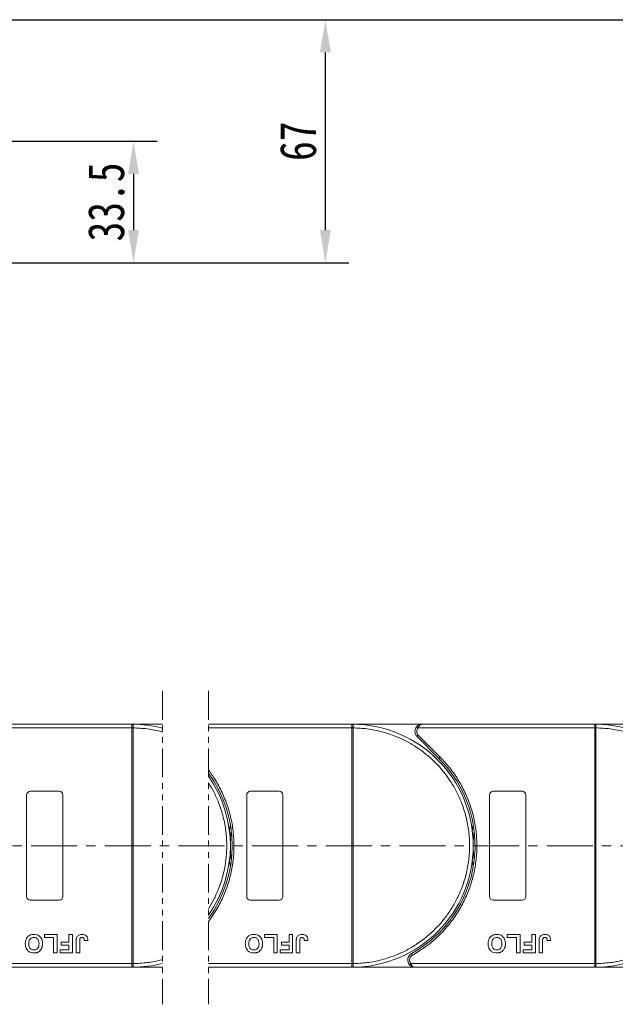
# Model space of a CAD drawing. Header units: millimetres. Extents: x -956 to 636, y -192 to 923.
# Tile 39 of 75: x 67 to 231, y 389 to 661. Entities that reach past the tile are written whole.
import ezdxf

# ---------------------------------------------------------------- set-up
doc = ezdxf.new("R2010")
doc.units = ezdxf.units.MM
doc.linetypes.add('CENTERX2', pattern=[20.32, 12.7, -2.54, 2.54, -2.54])
doc.linetypes.add('PHANTOM2', pattern=[31.75, 15.875, -3.175, 3.175, -3.175, 3.175, -3.175])
doc.styles.get("Standard").update_dxf_attribs({"font": '仿宋_GB2312.ttf', "width": 0.8})
doc.dimstyles.new('副本 ISO-45.1', dxfattribs={"dimtxt": 10, "dimasz": 9, "dimexe": 6.5, "dimexo": 0.625, "dimgap": 2.5, "dimtad": 1, "dimdsep": 46, "dimtxsty": 'Standard', "dimcen": 2.5, "dimadec": 0, "dimazin": 0, "dimtfac": 1, "dimtmove": 0, "dimatfit": 3, "dimfxl": 0, "dimarcsym": 0})

# ---------------------------------------------------------------- blocks, each defined once
blk = doc.blocks.new('*D3270')
at = {"color": 0, "lineweight": -2}
for p, q in [((28.62, 660.56), (532.61, 660.56)), ((526.11, 408.36), (526.11, 651.56)), ((450.38, 399.36), (532.61, 399.36))]:
    blk.add_line(p, q, dxfattribs=at)
at = {"color": 0, "lineweight": 9}
for points in [[(524.61, 651.56), (527.61, 651.56), (526.11, 660.56)], [(524.61, 408.36), (527.61, 408.36), (526.11, 399.36)]]:
    blk.add_solid(points, dxfattribs=at)
at = {"layer": 'Defpoints', "color": 0, "lineweight": 9}
for p in [(28, 660.56), (526.11, 660.56), (449.75, 399.36)]:
    blk.add_point(p, dxfattribs=at)
at = {"color": 0, "lineweight": 9, "insert": (518.61, 529.96), "char_height": 10, "attachment_point": 5, "rotation": 90}
blk.add_mtext('2R+67', dxfattribs=at)
blk = doc.blocks.new('*D3273')
at = {"color": 0, "lineweight": -2}
for p, q in [((31.62, 660.56), (157.33, 660.56)), ((150.83, 602.56), (150.83, 651.56)), ((28.62, 593.56), (157.33, 593.56))]:
    blk.add_line(p, q, dxfattribs=at)
at = {"color": 0, "lineweight": 9}
for points in [[(149.33, 651.56), (152.33, 651.56), (150.83, 660.56)], [(149.33, 602.56), (152.33, 602.56), (150.83, 593.56)]]:
    blk.add_solid(points, dxfattribs=at)
at = {"layer": 'Defpoints', "color": 0, "lineweight": 9}
for p in [(31, 660.56), (150.83, 660.56), (28, 593.56)]:
    blk.add_point(p, dxfattribs=at)
at = {"color": 0, "lineweight": 9, "insert": (143.33, 627.06), "char_height": 10, "attachment_point": 5, "rotation": 90}
blk.add_mtext('67', dxfattribs=at)
blk = doc.blocks.new('*D3274')
at = {"color": 0, "lineweight": -2}
for p, q in [((48.19, 627.06), (104.4, 627.06)), ((97.9, 618.06), (97.9, 602.56)), ((48.19, 593.56), (104.4, 593.56))]:
    blk.add_line(p, q, dxfattribs=at)
at = {"color": 0, "lineweight": 9}
for points in [[(96.4, 618.06), (99.4, 618.06), (97.9, 627.06)], [(96.4, 602.56), (99.4, 602.56), (97.9, 593.56)]]:
    blk.add_solid(points, dxfattribs=at)
at = {"layer": 'Defpoints', "color": 0, "lineweight": 9}
for p in [(47.56, 627.06), (47.56, 593.56), (97.9, 593.56)]:
    blk.add_point(p, dxfattribs=at)
at = {"color": 0, "lineweight": 9, "insert": (90.4, 610.31), "char_height": 10, "attachment_point": 5, "rotation": 90}
blk.add_mtext('33.5', dxfattribs=at)

msp = doc.modelspace()

# ---------------------------------------------------------------- linework, layer by layer
at = {"color": 3, "linetype": 'PHANTOM2', "lineweight": 9, "ltscale": 0.5}
for p, q in [((105.86, 475.54), (105.858, 389.15)), ((118.6, 475.54), (118.599, 389.15))]:
    msp.add_line(p, q, dxfattribs=at)
at = {"color": 7, "linetype": 'Continuous', "lineweight": 15}
for p, q in [((48.719, 465.361), (97.425, 465.361)), ((97.425, 466.361), (49.837, 466.361)), ((97.425, 466.361), (97.659, 466.36)), ((105.86, 466.361), (97.425, 466.361)), ((97.425, 400.363), (97.425, 465.359)), ((97.425, 465.359), (97.775, 465.359)), ((97.775, 465.362), (97.775, 465.359)), ((97.775, 465.359), (97.775, 400.363)), ((158.119, 466.361), (118.6, 466.361)), ((118.6, 465.361), (158.119, 465.361)), ((158.119, 466.361), (158.353, 466.36)), ((177.531, 466.361), (158.119, 466.361)), ((158.119, 400.363), (158.119, 465.359)), ((158.119, 465.359), (158.469, 465.359)), ((158.469, 465.362), (158.469, 465.359)), ((158.469, 465.359), (158.469, 400.363)), ((176.04, 465.694), (176.413, 465.361)), ((176.413, 465.361), (225.119, 465.361)), ((225.119, 466.361), (177.531, 466.361)), ((244.531, 466.361), (225.119, 466.361)), ((225.119, 466.361), (225.353, 466.36)), ((225.119, 400.363), (225.119, 465.359)), ((225.119, 465.359), (225.469, 465.359)), ((225.469, 465.362), (225.469, 465.359)), ((225.469, 465.359), (225.469, 400.363)), ((176.47, 463.3), (176.117, 462.947)), ((176.117, 462.947), (182.161, 456.903)), ((176.47, 463.3), (182.514, 457.256)), ((182.514, 457.256), (182.161, 456.903)), ((69.425, 447.861), (77.425, 447.861)), ((130.119, 447.861), (138.119, 447.861)), ((197.119, 447.861), (205.119, 447.861)), ((68.425, 418.861), (68.425, 446.861)), ((78.425, 446.861), (78.425, 418.861)), ((129.119, 418.861), (129.119, 446.861)), ((139.119, 446.861), (139.119, 418.861)), ((196.119, 418.861), (196.119, 446.861)), ((206.119, 446.861), (206.119, 418.861)), ((77.425, 417.861), (69.425, 417.861)), ((138.119, 417.861), (130.119, 417.861)), ((205.119, 417.861), (197.119, 417.861)), ((73.31, 407.528), (73.31, 408.361)), ((73.31, 408.361), (76.835, 408.361)), ((75.874, 407.528), (73.31, 407.528)), ((75.874, 403.361), (75.874, 407.528)), ((76.835, 408.361), (76.835, 403.361)), ((80.105, 406.246), (80.105, 408.361)), ((80.105, 408.361), (81.066, 408.361)), ((81.066, 408.361), (81.066, 403.361)), ((134.004, 407.528), (134.004, 408.361)), ((134.004, 408.361), (137.529, 408.361)), ((136.568, 407.528), (134.004, 407.528)), ((136.568, 403.361), (136.568, 407.528)), ((137.529, 408.361), (137.529, 403.361)), ((140.799, 408.361), (141.76, 408.361)), ((140.799, 406.246), (140.799, 408.361)), ((141.76, 408.361), (141.76, 403.361)), ((201.004, 408.361), (204.529, 408.361)), ((201.004, 407.528), (201.004, 408.361)), ((203.568, 407.528), (201.004, 407.528)), ((203.568, 403.361), (203.568, 407.528)), ((204.529, 408.361), (204.529, 403.361)), ((207.799, 408.361), (208.76, 408.361)), ((207.799, 406.246), (207.799, 408.361)), ((208.76, 408.361), (208.76, 403.361)), ((77.989, 405.412), (77.989, 406.246)), ((77.989, 406.246), (80.105, 406.246)), ((80.105, 405.412), (77.989, 405.412)), ((80.105, 404.194), (80.105, 405.412)), ((82.092, 403.361), (82.092, 406.513)), ((83.053, 406.597), (83.053, 403.361)), ((84.335, 406.694), (85.297, 406.758)), ((138.683, 405.412), (138.683, 406.246)), ((138.683, 406.246), (140.799, 406.246)), ((140.799, 405.412), (138.683, 405.412)), ((140.799, 404.194), (140.799, 405.412)), ((142.786, 403.361), (142.786, 406.513)), ((143.747, 406.597), (143.747, 403.361)), ((145.029, 406.694), (145.991, 406.758)), ((205.683, 405.412), (205.683, 406.246)), ((205.683, 406.246), (207.799, 406.246)), ((207.799, 405.412), (205.683, 405.412)), ((207.799, 404.194), (207.799, 405.412)), ((209.786, 403.361), (209.786, 406.513)), ((210.747, 406.597), (210.747, 403.361)), ((212.029, 406.694), (212.991, 406.758)), ((76.835, 403.361), (75.874, 403.361)), ((77.669, 403.361), (77.669, 404.194)), ((77.669, 404.194), (80.105, 404.194)), ((81.066, 403.361), (77.669, 403.361)), ((83.053, 403.361), (82.092, 403.361)), ((137.529, 403.361), (136.568, 403.361)), ((138.363, 404.194), (140.799, 404.194)), ((138.363, 403.361), (138.363, 404.194)), ((141.76, 403.361), (138.363, 403.361)), ((143.747, 403.361), (142.786, 403.361)), ((174.579, 403.111), (174.821, 402.673)), ((204.529, 403.361), (203.568, 403.361)), ((205.363, 403.361), (205.363, 404.194)), ((205.363, 404.194), (207.799, 404.194)), ((208.76, 403.361), (205.363, 403.361)), ((210.747, 403.361), (209.786, 403.361)), ((97.425, 400.361), (46.736, 400.361)), ((47.854, 399.361), (97.425, 399.361)), ((97.775, 400.363), (97.425, 400.363)), ((97.659, 399.362), (97.425, 399.361)), ((97.425, 399.361), (105.859, 399.361)), ((97.775, 400.363), (97.775, 400.36)), ((158.119, 400.361), (118.599, 400.361)), ((118.599, 399.361), (158.119, 399.361)), ((158.469, 400.363), (158.119, 400.363)), ((158.353, 399.362), (158.119, 399.361)), ((158.119, 399.361), (175.548, 399.361)), ((158.469, 400.363), (158.469, 400.36)), ((174.43, 400.361), (174.057, 400.028)), ((225.119, 400.361), (174.43, 400.361)), ((175.548, 399.361), (225.119, 399.361)), ((225.469, 400.363), (225.119, 400.363)), ((225.353, 399.362), (225.119, 399.361)), ((225.119, 399.361), (242.548, 399.361)), ((225.469, 400.363), (225.469, 400.36))]:
    msp.add_line(p, q, dxfattribs=at)
at = {"color": 1, "linetype": 'CENTERX2', "lineweight": 13}
msp.add_line((468.418, 432.861), (-237.394, 432.861), dxfattribs=at)
at = {"color": 7, "linetype": 'Continuous', "lineweight": 15, "flags": 128}
for points in [[(124.367, 436.961), (124.401, 437.227), (124.619, 438.67)], [(191.367, 436.961), (191.401, 437.227), (191.619, 438.67)], [(124.619, 427.051), (124.401, 428.494), (124.367, 428.761)], [(191.619, 427.051), (191.401, 428.494), (191.367, 428.761)]]:
    msp.add_lwpolyline(points, dxfattribs=at)
at = {"color": 7, "linetype": 'Continuous', "lineweight": 15}
for centre, radius, start, end in [((97.662, 466.065), 0.295, 90.53836, 143.36012), ((97.688, 435.178), 30.184, 89.8339, 90.49831), ((97.425, 432.861), 33.5, 75.41757, 89.59981), ((158.356, 466.065), 0.295, 90.53836, 143.36012), ((158.382, 435.178), 30.184, 89.8339, 90.49831), ((158.119, 432.861), 33.5, 270.40019, 89.59981), ((177.531, 464.361), 2, 138.18969, 225), ((225.356, 466.065), 0.295, 90.53836, 143.36012), ((225.382, 435.178), 30.184, 89.8339, 90.49831), ((225.119, 432.861), 33.5, 270.40019, 89.59981), ((158.119, 432.861), 34, 298.95502, 45), ((91.119, 432.861), 34, 323.92415, 36.07429), ((91.119, 432.861), 33.5, 325.11501, 34.88342), ((69.425, 446.861), 1, 90, 180), ((77.425, 446.861), 1, 0, 90), ((130.119, 446.861), 1, 90, 180), ((138.119, 446.861), 1, 0, 90), ((197.119, 446.861), 1, 90, 180), ((205.119, 446.861), 1, 0, 90), ((158.119, 432.861), 33.5, 172.96973, 187.03027), ((225.119, 432.861), 33.5, 172.96973, 187.03027), ((69.425, 418.861), 1, 180, 270), ((77.425, 418.861), 1, 270, 360), ((130.119, 418.861), 1, 180, 270), ((138.119, 418.861), 1, 270, 0), ((197.119, 418.861), 1, 180, 270), ((205.119, 418.861), 1, 270, 0), ((175.548, 401.361), 2, 118.95502, 221.81031), ((97.688, 430.543), 30.184, 269.50169, 270.1661), ((97.662, 399.657), 0.295, 216.63988, 269.46164), ((97.425, 432.861), 33.5, 270.40019, 284.58087), ((158.382, 430.543), 30.184, 269.50169, 270.1661), ((158.356, 399.657), 0.295, 216.63988, 269.46164), ((225.382, 430.543), 30.184, 269.50169, 270.1661), ((225.356, 399.657), 0.295, 216.63988, 269.46164)]:
    msp.add_arc(centre, radius, start, end, dxfattribs=at)
for points in [[(97.425, 466.241), (97.425, 466.276), (97.425, 466.345), (97.425, 466.356), (97.425, 466.361)], [(158.119, 466.241), (158.119, 466.276), (158.119, 466.345), (158.119, 466.356), (158.119, 466.361)], [(176.413, 465.361), (176.303, 465.212), (176.083, 464.914), (176.048, 464.545), (176.031, 464.361)], [(176.031, 464.361), (176.051, 464.162), (176.092, 463.765), (176.344, 463.455), (176.47, 463.3)], [(225.119, 466.241), (225.119, 466.276), (225.119, 466.345), (225.119, 466.356), (225.119, 466.361)], [(97.425, 399.361), (97.425, 399.366), (97.425, 399.377), (97.425, 399.446), (97.425, 399.481)], [(158.119, 399.361), (158.119, 399.366), (158.119, 399.377), (158.119, 399.446), (158.119, 399.481)], [(174.048, 401.361), (174.065, 401.177), (174.1, 400.808), (174.32, 400.51), (174.43, 400.361)], [(225.119, 399.361), (225.119, 399.366), (225.119, 399.377), (225.119, 399.446), (225.119, 399.481)]]:
    msp.add_open_spline(points, degree=3, dxfattribs=at)
for points, knots in [([(97.425, 465.361), (97.425, 465.473), (97.425, 465.698), (97.425, 465.997), (97.425, 466.165), (97.425, 466.231), (97.425, 466.241)], [0, 0, 0, 0, 0.3133566, 0.6267132, 0.9400698, 1, 1, 1, 1]), ([(97.425, 465.359), (97.425, 465.359), (97.425, 465.36), (97.425, 465.36), (97.425, 465.361), (97.425, 465.361)], [0, 0, 0, 0, 0.3846661, 0.6923333, 1, 1, 1, 1]), ([(97.659, 466.36), (97.676, 466.357), (97.713, 466.351), (97.742, 466.297), (97.762, 466.204), (97.773, 466.057), (97.775, 465.862), (97.776, 465.617), (97.775, 465.452), (97.775, 465.362)], [0, 0, 0, 0, 0.1119973, 0.2448439, 0.3691679, 0.5008987, 0.6875333, 0.8281382, 1, 1, 1, 1]), ([(97.775, 465.359), (99.088, 465.299), (101.754, 465.177), (104.435, 464.63), (105.801, 464.263), (105.859, 464.247)], [0, 0, 0, 0, 0.03886198, 0.078912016, 0.080694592, 0.080694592, 0.080694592, 0.080694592]), ([(158.119, 465.361), (158.119, 465.473), (158.119, 465.698), (158.119, 465.997), (158.119, 466.165), (158.119, 466.231), (158.119, 466.241)], [0, 0, 0, 0, 0.3133566, 0.6267132, 0.9400698, 1, 1, 1, 1]), ([(158.119, 465.359), (158.119, 465.359), (158.119, 465.36), (158.119, 465.36), (158.119, 465.361), (158.119, 465.361)], [0, 0, 0, 0, 0.3846661, 0.6923333, 1, 1, 1, 1]), ([(158.353, 466.36), (158.37, 466.357), (158.407, 466.351), (158.436, 466.297), (158.456, 466.204), (158.467, 466.057), (158.469, 465.862), (158.47, 465.617), (158.469, 465.452), (158.469, 465.362)], [0, 0, 0, 0, 0.1119973, 0.2448439, 0.3691679, 0.5008987, 0.6875333, 0.8281382, 1, 1, 1, 1]), ([(158.469, 465.359), (159.782, 465.299), (162.448, 465.177), (166.437, 464.363), (170.08, 463.157), (173.316, 461.651), (176.142, 459.973), (178.803, 458.004), (182.081, 455.012), (184.869, 451.548), (187.072, 447.747), (188.541, 444.495), (189.715, 440.839), (190.458, 436.841), (190.699, 432.861), (190.458, 428.88), (189.715, 424.883), (188.541, 421.227), (187.072, 417.975), (185.423, 415.131), (183.484, 412.449), (180.527, 409.139), (177.093, 406.313), (173.316, 404.071), (170.08, 402.564), (166.437, 401.359), (162.448, 400.545), (159.782, 400.423), (158.469, 400.363)], [0, 0, 0, 0, 0.038862, 0.078912, 0.1200677, 0.1522272, 0.1843815, 0.2172151, 0.2500433, 0.3156185, 0.347778, 0.3799323, 0.4210926, 0.4611415, 0.5, 0.5388632, 0.578912, 0.6200677, 0.6522272, 0.6843815, 0.7172151, 0.7500433, 0.8156185, 0.847778, 0.8799323, 0.9210926, 0.9611404, 1, 1, 1, 1]), ([(176.04, 465.694), (176.135, 465.788), (176.344, 465.995), (176.843, 466.282), (177.261, 466.33), (177.531, 466.361)], [0, 0, 0, 0, 0.2270634, 0.5015869, 1, 1, 1, 1]), ([(177.531, 466.361), (177.425, 466.348), (177.213, 466.322), (176.903, 466.11), (176.624, 465.784), (176.48, 465.496), (176.413, 465.361)], [0, 0, 0, 0, 0.2515188, 0.5017844, 0.7656323, 1, 1, 1, 1]), ([(225.119, 465.361), (225.119, 465.473), (225.119, 465.698), (225.119, 465.997), (225.119, 466.165), (225.119, 466.231), (225.119, 466.241)], [0, 0, 0, 0, 0.3133566, 0.6267132, 0.9400698, 1, 1, 1, 1]), ([(225.119, 465.359), (225.119, 465.359), (225.119, 465.36), (225.119, 465.36), (225.119, 465.361), (225.119, 465.361)], [0, 0, 0, 0, 0.3846661, 0.6923333, 1, 1, 1, 1]), ([(225.353, 466.36), (225.37, 466.357), (225.407, 466.351), (225.436, 466.297), (225.456, 466.204), (225.467, 466.057), (225.469, 465.862), (225.47, 465.617), (225.469, 465.452), (225.469, 465.362)], [0, 0, 0, 0, 0.1119973, 0.2448439, 0.3691679, 0.5008987, 0.6875333, 0.8281382, 1, 1, 1, 1]), ([(225.469, 465.359), (226.782, 465.299), (229.448, 465.177), (233.437, 464.363), (237.08, 463.157), (240.316, 461.651), (243.142, 459.973), (245.803, 458.004), (249.081, 455.012), (251.869, 451.548), (254.072, 447.747), (255.541, 444.495), (256.715, 440.839), (257.458, 436.841), (257.699, 432.861), (257.458, 428.88), (256.715, 424.883), (255.541, 421.227), (254.072, 417.975), (252.423, 415.131), (250.484, 412.449), (247.527, 409.139), (244.093, 406.313), (240.316, 404.071), (237.08, 402.564), (233.437, 401.359), (229.448, 400.545), (226.782, 400.423), (225.469, 400.363)], [0, 0, 0, 0, 0.038862, 0.078912, 0.1200677, 0.1522272, 0.1843815, 0.2172151, 0.2500433, 0.3156185, 0.347778, 0.3799323, 0.4210926, 0.4611415, 0.5, 0.5388632, 0.578912, 0.6200677, 0.6522272, 0.6843815, 0.7172151, 0.7500433, 0.8156185, 0.847778, 0.8799323, 0.9210926, 0.9611404, 1, 1, 1, 1]), ([(182.514, 457.256), (183.412, 456.298), (185.207, 454.381), (187.479, 451.114), (189.405, 447.593), (190.914, 443.826), (191.972, 439.911), (192.558, 435.938), (192.684, 431.965), (192.355, 428.036), (191.585, 424.168), (190.366, 420.385), (188.705, 416.729), (186.605, 413.258), (184.114, 410.056), (181.29, 407.204), (178.204, 404.692), (175.949, 403.346), (174.821, 402.673)], [0, 0, 0, 0, 0.0616516, 0.1233073, 0.1864354, 0.25, 0.3135645, 0.3766927, 0.4383422, 0.5, 0.5616495, 0.6233073, 0.6864354, 0.75, 0.8135645, 0.8766927, 0.9383443, 1, 1, 1, 1]), ([(118.6, 453.728), (119.244, 452.886), (120.599, 450.893), (122.405, 447.593), (123.914, 443.826), (124.972, 439.911), (125.558, 435.938), (125.684, 431.965), (125.355, 428.036), (124.585, 424.168), (123.366, 420.385), (121.705, 416.729), (120.029, 413.959), (118.923, 412.428), (118.599, 412.001)], [0.07346694, 0.07346694, 0.07346694, 0.07346694, 0.12330728, 0.18643543, 0.24999997, 0.31356452, 0.37669267, 0.43834219, 0.49999997, 0.5616495, 0.62330728, 0.68643543, 0.74999997, 0.77515142, 0.77515142, 0.77515142, 0.77515142]), ([(118.6, 450.212), (119.111, 449.403), (120.125, 447.628), (121.541, 444.495), (122.715, 440.839), (123.458, 436.841), (123.699, 432.861), (123.458, 428.88), (122.715, 424.883), (121.541, 421.227), (120.125, 418.093), (119.11, 416.318), (118.599, 415.509)], [0.31946604, 0.31946604, 0.31946604, 0.31946604, 0.34777802, 0.37993233, 0.42109262, 0.46114154, 0.50000001, 0.53886316, 0.57891202, 0.62006769, 0.65222721, 0.6805396, 0.6805396, 0.6805396, 0.6805396]), ([(68.053, 405.868), (68.057, 406.001), (68.067, 406.404), (68.209, 407.044), (68.601, 407.706), (69.175, 408.172), (69.814, 408.398), (70.236, 408.417), (70.418, 408.425)], [0, 0, 0, 0, 0.1018882, 0.3073435, 0.4929627, 0.6786474, 0.8607914, 1, 1, 1, 1]), ([(69.015, 405.844), (69.019, 405.977), (69.031, 406.353), (69.171, 406.875), (69.517, 407.295), (69.894, 407.525), (70.214, 407.586), (70.388, 407.591), (70.42, 407.592)], [0, 0, 0, 0, 0.1585903, 0.4472388, 0.6203806, 0.7935748, 0.9612953, 1, 1, 1, 1]), ([(70.418, 408.425), (70.552, 408.421), (70.955, 408.407), (71.615, 408.217), (72.237, 407.728), (72.662, 407.018), (72.788, 406.381), (72.795, 405.979), (72.797, 405.891)], [0, 0, 0, 0, 0.1021706, 0.3092201, 0.51365, 0.6922749, 0.9324126, 1, 1, 1, 1]), ([(70.42, 407.592), (70.555, 407.582), (70.825, 407.564), (71.206, 407.383), (71.529, 407.082), (71.778, 406.589), (71.832, 406.157), (71.835, 405.886), (71.835, 405.858)], [0, 0, 0, 0, 0.1597099, 0.3204292, 0.4910735, 0.6770503, 0.9662903, 1, 1, 1, 1]), ([(82.092, 406.513), (82.093, 406.58), (82.094, 406.713), (82.103, 406.893), (82.116, 407.052), (82.137, 407.19), (82.16, 407.328), (82.187, 407.418), (82.201, 407.463)], [0, 0, 0, 0, 0.2082698, 0.416707, 0.5614806, 0.7065734, 0.8528245, 1, 1, 1, 1]), ([(82.201, 407.463), (82.255, 407.588), (82.363, 407.837), (82.667, 408.14), (83.132, 408.388), (83.519, 408.411), (83.752, 408.425)], [0, 0, 0, 0, 0.2064605, 0.4135145, 0.6452106, 1, 1, 1, 1]), ([(83.053, 406.597), (83.056, 406.731), (83.061, 406.961), (83.11, 407.24), (83.201, 407.42), (83.319, 407.516), (83.485, 407.582), (83.612, 407.588), (83.69, 407.592)], [0, 0, 0, 0, 0.29202728, 0.5048541, 0.61390458, 0.72368495, 0.82981647, 1, 1, 1, 1]), ([(83.69, 407.592), (83.732, 407.59), (83.816, 407.587), (83.926, 407.555), (84.02, 407.51), (84.092, 407.455), (84.155, 407.39), (84.188, 407.341), (84.205, 407.316)], [0, 0, 0, 0, 0.202387, 0.4109073, 0.5578292, 0.7094718, 0.8532239, 1, 1, 1, 1]), ([(83.752, 408.425), (83.886, 408.419), (84.19, 408.407), (84.642, 408.245), (85.001, 407.92), (85.255, 407.412), (85.281, 407.015), (85.297, 406.758)], [0, 0, 0, 0, 0.1552919, 0.3531453, 0.543243, 0.704067, 1, 1, 1, 1]), ([(84.205, 407.316), (84.224, 407.279), (84.262, 407.204), (84.29, 407.09), (84.31, 406.985), (84.322, 406.889), (84.331, 406.792), (84.334, 406.727), (84.335, 406.694)], [0, 0, 0, 0, 0.1938055, 0.3931273, 0.5440688, 0.6954121, 0.8476129, 1, 1, 1, 1]), ([(128.747, 405.868), (128.751, 406.001), (128.761, 406.404), (128.903, 407.044), (129.295, 407.706), (129.869, 408.172), (130.508, 408.398), (130.93, 408.417), (131.112, 408.425)], [0, 0, 0, 0, 0.1018882, 0.3073435, 0.4929627, 0.6786474, 0.8607914, 1, 1, 1, 1]), ([(129.709, 405.844), (129.713, 405.977), (129.725, 406.353), (129.865, 406.875), (130.211, 407.295), (130.588, 407.525), (130.908, 407.586), (131.082, 407.591), (131.114, 407.592)], [0, 0, 0, 0, 0.1585903, 0.4472388, 0.6203806, 0.7935748, 0.9612953, 1, 1, 1, 1]), ([(131.112, 408.425), (131.246, 408.421), (131.649, 408.407), (132.309, 408.217), (132.931, 407.728), (133.356, 407.018), (133.482, 406.381), (133.489, 405.979), (133.491, 405.891)], [0, 0, 0, 0, 0.1021706, 0.3092201, 0.51365, 0.6922749, 0.9324126, 1, 1, 1, 1]), ([(131.114, 407.592), (131.249, 407.582), (131.519, 407.564), (131.9, 407.383), (132.223, 407.082), (132.472, 406.589), (132.526, 406.157), (132.529, 405.886), (132.529, 405.858)], [0, 0, 0, 0, 0.1597099, 0.3204292, 0.4910735, 0.6770503, 0.9662903, 1, 1, 1, 1]), ([(142.786, 406.513), (142.787, 406.58), (142.788, 406.713), (142.797, 406.893), (142.81, 407.052), (142.831, 407.19), (142.854, 407.328), (142.881, 407.418), (142.895, 407.463)], [0, 0, 0, 0, 0.2082698, 0.416707, 0.5614806, 0.7065734, 0.8528245, 1, 1, 1, 1]), ([(142.895, 407.463), (142.949, 407.588), (143.057, 407.837), (143.361, 408.14), (143.826, 408.388), (144.213, 408.411), (144.446, 408.425)], [0, 0, 0, 0, 0.2064605, 0.4135145, 0.6452106, 1, 1, 1, 1]), ([(143.747, 406.597), (143.75, 406.731), (143.755, 406.961), (143.804, 407.24), (143.895, 407.42), (144.013, 407.516), (144.179, 407.582), (144.306, 407.588), (144.384, 407.592)], [0, 0, 0, 0, 0.29202728, 0.5048541, 0.61390458, 0.72368495, 0.82981647, 1, 1, 1, 1]), ([(144.384, 407.592), (144.426, 407.59), (144.51, 407.587), (144.62, 407.555), (144.714, 407.51), (144.786, 407.455), (144.849, 407.39), (144.882, 407.341), (144.899, 407.316)], [0, 0, 0, 0, 0.202387, 0.4109073, 0.5578292, 0.7094718, 0.8532239, 1, 1, 1, 1]), ([(144.446, 408.425), (144.58, 408.419), (144.884, 408.407), (145.336, 408.245), (145.695, 407.92), (145.949, 407.412), (145.975, 407.015), (145.991, 406.758)], [0, 0, 0, 0, 0.1552919, 0.3531453, 0.543243, 0.704067, 1, 1, 1, 1]), ([(144.899, 407.316), (144.918, 407.279), (144.956, 407.204), (144.984, 407.09), (145.004, 406.985), (145.016, 406.889), (145.025, 406.792), (145.028, 406.727), (145.029, 406.694)], [0, 0, 0, 0, 0.1938055, 0.3931273, 0.5440688, 0.6954121, 0.8476129, 1, 1, 1, 1]), ([(195.747, 405.868), (195.751, 406.001), (195.761, 406.404), (195.903, 407.044), (196.295, 407.706), (196.869, 408.172), (197.508, 408.398), (197.93, 408.417), (198.112, 408.425)], [0, 0, 0, 0, 0.1018882, 0.3073435, 0.4929627, 0.6786474, 0.8607914, 1, 1, 1, 1]), ([(196.709, 405.844), (196.713, 405.977), (196.725, 406.353), (196.865, 406.875), (197.211, 407.295), (197.588, 407.525), (197.908, 407.586), (198.082, 407.591), (198.114, 407.592)], [0, 0, 0, 0, 0.1585903, 0.4472388, 0.6203806, 0.7935748, 0.9612953, 1, 1, 1, 1]), ([(198.112, 408.425), (198.246, 408.421), (198.649, 408.407), (199.309, 408.217), (199.931, 407.728), (200.356, 407.018), (200.482, 406.381), (200.489, 405.979), (200.491, 405.891)], [0, 0, 0, 0, 0.1021706, 0.3092201, 0.51365, 0.6922749, 0.9324126, 1, 1, 1, 1]), ([(198.114, 407.592), (198.249, 407.582), (198.519, 407.564), (198.9, 407.383), (199.223, 407.082), (199.472, 406.589), (199.526, 406.157), (199.529, 405.886), (199.529, 405.858)], [0, 0, 0, 0, 0.1597099, 0.3204292, 0.4910735, 0.6770503, 0.9662903, 1, 1, 1, 1]), ([(209.786, 406.513), (209.787, 406.58), (209.788, 406.713), (209.797, 406.893), (209.81, 407.052), (209.831, 407.19), (209.854, 407.328), (209.881, 407.418), (209.895, 407.463)], [0, 0, 0, 0, 0.2082698, 0.416707, 0.5614806, 0.7065734, 0.8528245, 1, 1, 1, 1]), ([(209.895, 407.463), (209.949, 407.588), (210.057, 407.837), (210.361, 408.14), (210.826, 408.388), (211.213, 408.411), (211.446, 408.425)], [0, 0, 0, 0, 0.2064605, 0.4135145, 0.6452106, 1, 1, 1, 1]), ([(210.747, 406.597), (210.75, 406.731), (210.755, 406.961), (210.804, 407.24), (210.895, 407.42), (211.013, 407.516), (211.179, 407.582), (211.306, 407.588), (211.384, 407.592)], [0, 0, 0, 0, 0.29202728, 0.5048541, 0.61390458, 0.72368495, 0.82981647, 1, 1, 1, 1]), ([(211.384, 407.592), (211.426, 407.59), (211.51, 407.587), (211.62, 407.555), (211.714, 407.51), (211.786, 407.455), (211.849, 407.39), (211.882, 407.341), (211.899, 407.316)], [0, 0, 0, 0, 0.202387, 0.4109073, 0.5578292, 0.7094718, 0.8532239, 1, 1, 1, 1]), ([(211.446, 408.425), (211.58, 408.419), (211.884, 408.407), (212.336, 408.245), (212.695, 407.92), (212.949, 407.412), (212.975, 407.015), (212.991, 406.758)], [0, 0, 0, 0, 0.1552919, 0.3531453, 0.543243, 0.704067, 1, 1, 1, 1]), ([(211.899, 407.316), (211.918, 407.279), (211.956, 407.204), (211.984, 407.09), (212.004, 406.985), (212.016, 406.889), (212.025, 406.792), (212.028, 406.727), (212.029, 406.694)], [0, 0, 0, 0, 0.1938055, 0.3931273, 0.5440688, 0.6954121, 0.8476129, 1, 1, 1, 1]), ([(70.432, 403.297), (70.299, 403.301), (69.895, 403.315), (69.24, 403.51), (68.622, 403.997), (68.195, 404.704), (68.063, 405.355), (68.055, 405.769), (68.053, 405.868)], [0, 0, 0, 0, 0.1013981, 0.3069957, 0.5061443, 0.6852619, 0.9245571, 1, 1, 1, 1]), ([(70.42, 404.13), (70.286, 404.138), (70.016, 404.155), (69.632, 404.324), (69.321, 404.612), (69.083, 405.074), (69.02, 405.503), (69.016, 405.789), (69.015, 405.844)], [0, 0, 0, 0, 0.1602922, 0.3219224, 0.4907614, 0.6575692, 0.9338827, 1, 1, 1, 1]), ([(71.835, 405.858), (71.831, 405.725), (71.822, 405.388), (71.703, 404.909), (71.419, 404.495), (71.06, 404.24), (70.707, 404.14), (70.493, 404.133), (70.42, 404.13)], [0, 0, 0, 0, 0.15861661, 0.40086372, 0.57305935, 0.74548557, 0.91298519, 1, 1, 1, 1]), ([(72.574, 404.62), (72.514, 404.5), (72.394, 404.26), (72.077, 403.869), (71.756, 403.616), (71.515, 403.506), (71.486, 403.493)], [0, 0, 0, 0, 0.2508959, 0.5021661, 0.9405117, 1, 1, 1, 1]), ([(72.797, 405.891), (72.796, 405.824), (72.795, 405.691), (72.781, 405.484), (72.756, 405.27), (72.715, 405.051), (72.658, 404.832), (72.602, 404.691), (72.574, 404.62)], [0, 0, 0, 0, 0.1539502, 0.3081809, 0.478699, 0.6499612, 0.8242026, 1, 1, 1, 1]), ([(131.126, 403.297), (130.993, 403.301), (130.589, 403.315), (129.934, 403.51), (129.316, 403.997), (128.889, 404.704), (128.758, 405.355), (128.749, 405.769), (128.747, 405.868)], [0, 0, 0, 0, 0.1013981, 0.3069957, 0.5061443, 0.6852619, 0.9245571, 1, 1, 1, 1]), ([(131.114, 404.13), (130.98, 404.138), (130.71, 404.155), (130.326, 404.324), (130.015, 404.612), (129.777, 405.074), (129.714, 405.503), (129.71, 405.789), (129.709, 405.844)], [0, 0, 0, 0, 0.1602922, 0.3219224, 0.4907614, 0.6575692, 0.9338827, 1, 1, 1, 1]), ([(132.529, 405.858), (132.525, 405.725), (132.516, 405.388), (132.397, 404.909), (132.113, 404.495), (131.754, 404.24), (131.401, 404.14), (131.187, 404.133), (131.114, 404.13)], [0, 0, 0, 0, 0.15861661, 0.40086372, 0.57305935, 0.74548557, 0.91298519, 1, 1, 1, 1]), ([(133.268, 404.62), (133.208, 404.5), (133.088, 404.26), (132.771, 403.869), (132.45, 403.616), (132.209, 403.506), (132.18, 403.493)], [0, 0, 0, 0, 0.2508959, 0.5021661, 0.9405117, 1, 1, 1, 1]), ([(133.491, 405.891), (133.49, 405.824), (133.489, 405.691), (133.475, 405.484), (133.45, 405.27), (133.409, 405.051), (133.352, 404.832), (133.296, 404.691), (133.268, 404.62)], [0, 0, 0, 0, 0.1539502, 0.3081809, 0.478699, 0.6499612, 0.8242026, 1, 1, 1, 1]), ([(198.126, 403.297), (197.993, 403.301), (197.589, 403.315), (196.934, 403.51), (196.316, 403.997), (195.889, 404.704), (195.758, 405.355), (195.749, 405.769), (195.747, 405.868)], [0, 0, 0, 0, 0.1013981, 0.3069957, 0.5061443, 0.6852619, 0.9245571, 1, 1, 1, 1]), ([(198.114, 404.13), (197.98, 404.138), (197.71, 404.155), (197.326, 404.324), (197.015, 404.612), (196.777, 405.074), (196.714, 405.503), (196.71, 405.789), (196.709, 405.844)], [0, 0, 0, 0, 0.1602922, 0.3219224, 0.4907614, 0.6575692, 0.9338827, 1, 1, 1, 1]), ([(199.529, 405.858), (199.525, 405.725), (199.516, 405.388), (199.397, 404.909), (199.113, 404.495), (198.754, 404.24), (198.401, 404.14), (198.187, 404.133), (198.114, 404.13)], [0, 0, 0, 0, 0.15861661, 0.40086372, 0.57305935, 0.74548557, 0.91298519, 1, 1, 1, 1]), ([(200.268, 404.62), (200.208, 404.5), (200.088, 404.26), (199.771, 403.869), (199.45, 403.616), (199.209, 403.506), (199.18, 403.493)], [0, 0, 0, 0, 0.2508959, 0.5021661, 0.9405117, 1, 1, 1, 1]), ([(200.491, 405.891), (200.49, 405.824), (200.489, 405.691), (200.475, 405.484), (200.45, 405.27), (200.409, 405.051), (200.352, 404.832), (200.296, 404.691), (200.268, 404.62)], [0, 0, 0, 0, 0.1539502, 0.3081809, 0.478699, 0.6499612, 0.8242026, 1, 1, 1, 1]), ([(71.486, 403.493), (71.424, 403.468), (71.3, 403.418), (71.116, 403.37), (70.94, 403.335), (70.772, 403.313), (70.603, 403.299), (70.489, 403.297), (70.432, 403.297)], [0, 0, 0, 0, 0.1854289, 0.3721896, 0.5277082, 0.6838775, 0.8416784, 1, 1, 1, 1]), ([(132.18, 403.493), (132.118, 403.468), (131.994, 403.418), (131.81, 403.37), (131.634, 403.335), (131.466, 403.313), (131.297, 403.299), (131.183, 403.297), (131.126, 403.297)], [0, 0, 0, 0, 0.1854289, 0.3721896, 0.5277082, 0.6838775, 0.8416784, 1, 1, 1, 1]), ([(174.821, 402.673), (174.712, 402.601), (174.488, 402.455), (174.241, 402.131), (174.078, 401.758), (174.057, 401.492), (174.048, 401.361)], [0, 0, 0, 0, 0.2455128, 0.5, 0.7544872, 1, 1, 1, 1]), ([(199.18, 403.493), (199.118, 403.468), (198.994, 403.418), (198.81, 403.37), (198.634, 403.335), (198.466, 403.313), (198.297, 403.299), (198.183, 403.297), (198.126, 403.297)], [0, 0, 0, 0, 0.1854289, 0.3721896, 0.5277082, 0.6838775, 0.8416784, 1, 1, 1, 1]), ([(97.425, 400.361), (97.425, 400.361), (97.425, 400.362), (97.425, 400.362), (97.425, 400.363), (97.425, 400.363)], [0, 0, 0, 0, 0.38469928, 0.69234964, 1, 1, 1, 1]), ([(97.425, 399.481), (97.425, 399.544), (97.425, 399.67), (97.425, 399.964), (97.425, 400.206), (97.425, 400.339), (97.425, 400.361)], [0, 0, 0, 0, 0.3133347, 0.6266911, 0.9400476, 1, 1, 1, 1]), ([(97.775, 400.36), (97.775, 400.269), (97.776, 400.105), (97.775, 399.86), (97.773, 399.664), (97.762, 399.517), (97.742, 399.424), (97.713, 399.371), (97.676, 399.365), (97.659, 399.362)], [0, 0, 0, 0, 0.172016, 0.3127556, 0.4995985, 0.630391, 0.7580256, 0.8892284, 1, 1, 1, 1]), ([(105.859, 401.474), (105.801, 401.459), (104.434, 401.092), (101.754, 400.545), (99.088, 400.423), (97.775, 400.363)], [0.919314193, 0.919314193, 0.919314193, 0.919314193, 0.921092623, 0.961140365, 1, 1, 1, 1]), ([(158.119, 400.361), (158.119, 400.361), (158.119, 400.362), (158.119, 400.362), (158.119, 400.363), (158.119, 400.363)], [0, 0, 0, 0, 0.38469928, 0.69234964, 1, 1, 1, 1]), ([(158.119, 399.481), (158.119, 399.544), (158.119, 399.67), (158.119, 399.964), (158.119, 400.206), (158.119, 400.339), (158.119, 400.361)], [0, 0, 0, 0, 0.3133347, 0.6266911, 0.9400476, 1, 1, 1, 1]), ([(158.469, 400.36), (158.469, 400.269), (158.47, 400.105), (158.469, 399.86), (158.467, 399.664), (158.456, 399.517), (158.436, 399.424), (158.407, 399.371), (158.37, 399.365), (158.353, 399.362)], [0, 0, 0, 0, 0.17201603, 0.31275557, 0.49959852, 0.63039105, 0.75802557, 0.88922843, 1, 1, 1, 1]), ([(175.548, 399.361), (175.278, 399.392), (174.86, 399.439), (174.361, 399.727), (174.152, 399.934), (174.057, 400.028)], [0, 0, 0, 0, 0.4984129, 0.772928, 1, 1, 1, 1]), ([(174.43, 400.361), (174.497, 400.226), (174.641, 399.938), (174.92, 399.612), (175.23, 399.4), (175.442, 399.374), (175.548, 399.361)], [0, 0, 0, 0, 0.2343503, 0.4981953, 0.748869, 1, 1, 1, 1]), ([(225.119, 400.361), (225.119, 400.361), (225.119, 400.362), (225.119, 400.362), (225.119, 400.363), (225.119, 400.363)], [0, 0, 0, 0, 0.38469928, 0.69234964, 1, 1, 1, 1]), ([(225.119, 399.481), (225.119, 399.544), (225.119, 399.67), (225.119, 399.964), (225.119, 400.206), (225.119, 400.339), (225.119, 400.361)], [0, 0, 0, 0, 0.3133347, 0.6266911, 0.9400476, 1, 1, 1, 1]), ([(225.469, 400.36), (225.469, 400.269), (225.47, 400.105), (225.469, 399.86), (225.467, 399.664), (225.456, 399.517), (225.436, 399.424), (225.407, 399.371), (225.37, 399.365), (225.353, 399.362)], [0, 0, 0, 0, 0.17201603, 0.31275557, 0.49959852, 0.63039105, 0.75802557, 0.88922843, 1, 1, 1, 1])]:
    msp.add_open_spline(points, degree=3, knots=knots, dxfattribs=at)

# ---------------------------------------------------------------- dimensions: what is measured, and where the dimension line sits
at = {"color": 5, "lineweight": 9}
dim = msp.add_linear_dim(base=(526.109, 660.561), p1=(449.754, 399.361), p2=(27.996, 660.561), angle=90, text='2R+67', dimstyle='副本 ISO-45.1', dxfattribs=at)
dim.commit()
dim.dimension.update_dxf_attribs({"geometry": '*D3270', "text_midpoint": (518.609, 529.961)})
for base, p1, p2, picture, middle in [((150.829, 660.561), (27.996, 593.561), (30.996, 660.561), '*D3273', (143.329, 627.061)), ((97.896, 593.561), (47.561, 627.061), (47.561, 593.561), '*D3274', (90.396, 610.311))]:
    dim = msp.add_linear_dim(base=base, p1=p1, p2=p2, angle=90, dimstyle='副本 ISO-45.1', dxfattribs=at)
    dim.commit()
    dim.dimension.update_dxf_attribs({"geometry": picture, "text_midpoint": middle})

doc.saveas('drawing.dxf')
